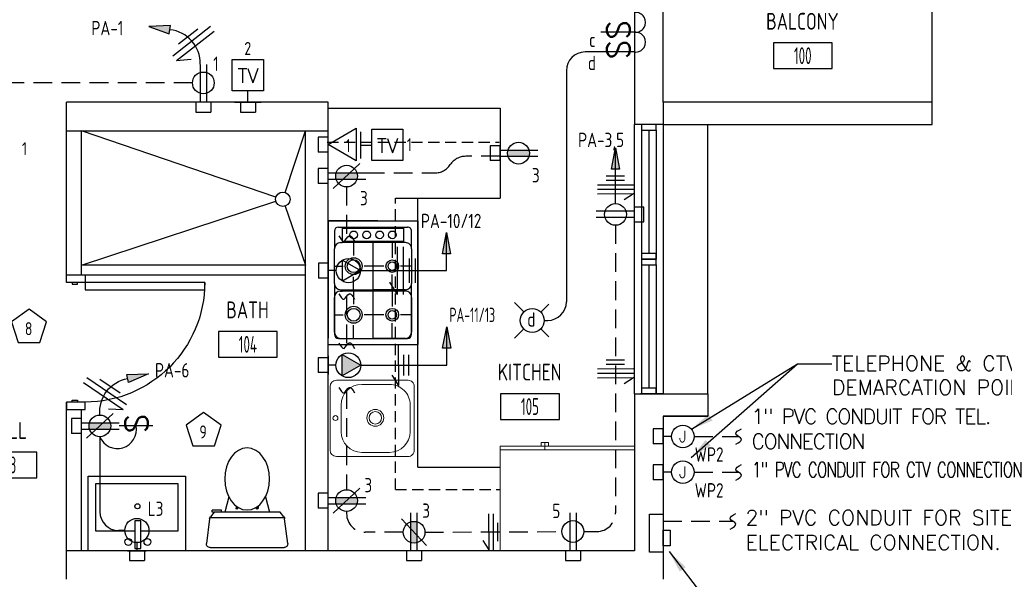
# Model space of a CAD drawing. Header units: inches. Extents: x 23373 to 33923, y 1540 to 5670.
# Tile 28 of 106: x 27287 to 27551, y 2073 to 2222. Entities that reach past the tile are written whole.
import ezdxf
from ezdxf.enums import TextEntityAlignment as Align

# ---------------------------------------------------------------- set-up
doc = ezdxf.new("R2010")
doc.units = ezdxf.units.IN
doc.header["$LTSCALE"] = 2
doc.header["$MEASUREMENT"] = 0
for name, pattern in [('DASHED', [0.75, 0.5, -0.25]), ('HIDDEN', [0.375, 0.25, -0.125]), ('HIDDEN2', [0.1875, 0.125, -0.0625])]:
    doc.linetypes.add(name, pattern=pattern)
doc.layers.get('0').update_dxf_attribs({"color": 8, "linetype": 'CONTINUOUS'})
for name, color, linetype in [('a-door', 8, 'CONTINUOUS'), ('eeCtvDist', 5, 'CONTINUOUS'), ('eeEquipment', 4, 'CONTINUOUS'), ('eeLight-LINE', 5, 'CONTINUOUS'), ('eeLightDist', 200, 'CONTINUOUS'), ('eeLightSwitches', 200, 'CONTINUOUS'), ('eeRecepDist', 120, 'CONTINUOUS'), ('eeRecepLINE', 120, 'HIDDEN'), ('eeTelDist', 5, 'CONTINUOUS'), ('EL-ANNO-TEXT', 4, 'CONTINUOUS'), ('FIXT', 8, 'CONTINUOUS'), ('G-SYMB', 1, 'CONTINUOUS'), ('LABELS', 2, 'CONTINUOUS'), ('RECEP-DIST', 120, 'HIDDEN2'), ('roof', 8, 'DASHED'), ('TEXT', 2, 'CONTINUOUS'), ('Walls', 1, 'CONTINUOUS')]:
    doc.layers.add(name, color=color, linetype=linetype)
doc.layers.add('I-FURN', color=9, linetype='CONTINUOUS', lineweight=9)
doc.styles.add('100-48', font='archstyl.shx', dxfattribs={"width": 0.9, "height": 4.8})
doc.styles.add('COMP', font='simplex.shx', dxfattribs={"height": 9})
doc.styles.add('MED', font='archstyl.shx', dxfattribs={"width": 0.8, "height": 0.125})
doc.styles.get("Standard").update_dxf_attribs({"font": 'simplex.shx'})
doc.dimstyles.new('Copy of STANDARD', dxfattribs={"dimtxt": 8, "dimasz": 3, "dimexe": 3, "dimexo": 3, "dimgap": 3, "dimtad": 1, "dimrnd": 1, "dimzin": 3, "dimdsep": 46, "dimlunit": 4, "dimtxsty": 'Standard', "dimblk": 'ARCHTICK', "dimcen": 3, "dimdle": 3, "dimadec": 0, "dimazin": 0, "dimtfac": 1, "dimtix": 1, "dimtofl": 0, "dimtmove": 1, "dimatfit": 3, "dimfxl": 3, "dimtolj": 1, "dimtzin": 0, "dimlwd": -1, "dimlwe": -1, "dimarcsym": 0})

# ---------------------------------------------------------------- blocks, each defined once
blk = doc.blocks.new('A$C6F230B04')
at = {"ltscale": 48}
for p, q in [((0.99, 26.61), (20.75, 26.61)), ((0.82, 18.91), (0, 25.49)), ((21.74, 25.49), (20.91, 18.91)), ((20.8, 18.63), (0.95, 18.63)), ((2.04, 17.13), (1.03, 18.41)), ((3.98, 16.63), (1.48, 16.63)), ((19.7, 17.13), (2.04, 17.13)), ((5.96, 13), (4.9, 17.13)), ((15.78, 13), (16.84, 17.13)), ((20.71, 18.41), (19.7, 17.13))]:
    blk.add_line(p, q, dxfattribs=at)
for p, q in [((1.48, 17.13), (1.48, 16.63)), ((1.87, 17.13), (1.5, 17.13)), ((3.98, 17.13), (3.98, 16.63)), ((7.9, 15.45), (7.9, 16.08)), ((8.15, 16.33), (8.15, 16.33)), ((8.4, 15.8), (8.4, 16.08)), ((13.34, 15.8), (13.34, 16.08)), ((13.59, 16.33), (13.59, 16.33)), ((13.84, 15.45), (13.84, 16.08))]:
    blk.add_line(p, q)
for centre in [(8.15, 16.09), (13.59, 16.09)]:
    blk.add_circle(centre, 0.125)
for centre, start, end in [((0.99, 25.61), 90, 187.1438), ((20.75, 25.61), 352.8562, 90), ((1.82, 19.03), 187.1438, 218.2232), ((19.92, 19.03), 321.7768, 352.8562)]:
    blk.add_arc(centre, 1, start, end, dxfattribs=at)
for centre, start, end in [((8.15, 16.08), 90, 180), ((8.15, 16.08), 0, 90), ((13.59, 16.08), 90, 180), ((13.59, 16.08), 0, 90)]:
    blk.add_arc(centre, 0.25, start, end)
blk.add_ellipse((10.87, 8.25), major_axis=(0, 8.29), ratio=0.724165)
blk = doc.blocks.new('Refrigerator-2 door - 36 in top')
for p, q in [((0, -26.999999), (36, -26.999999)), ((11, -27.999999), (11, -28.999999)), ((12, -26.999999), (12, -28.999999)), ((13, -28.999999), (13, -27.999999)), ((11, -28.999999), (13, -28.999999))]:
    blk.add_line(p, q)
blk.add_lwpolyline([(0, -27.999999), (0, 0), (36, 0), (36, -27.999999)], close=True)
blk = doc.blocks.new('AINC-ROOMID')
at = {"layer": 'G-SYMB'}
blk.add_lwpolyline([(-0.2473, -0.3519), (0.2533, -0.3519), (0.2533, -0.1607), (-0.2473, -0.1607)], close=True, dxfattribs=at)
at = {"layer": 'G-SYMB', "color": 4, "linetype": 'Continuous', "style": 'MED', "oblique": -180, "text_generation_flag": 6}
for tag, p in [('%%UROOM-ID', (0, 0.2093)), ('%%USPAN', (0, 0))]:
    blk.add_attdef(tag, text='', height=0.125, rotation=180, dxfattribs=at).set_placement(p, align=Align.MIDDLE)
at = {"layer": 'G-SYMB', "color": 4, "linetype": 'Continuous', "style": 'MED', "text_generation_flag": 6, "width": 0.75}
blk.add_attdef('R-NUM', text='', height=0.125, rotation=180, dxfattribs=at).set_placement((0.003, -0.2563), align=Align.MIDDLE)
blk = doc.blocks.new('50 AMPS')
at = {"layer": 'eeRecepDist', "linetype": 'Continuous'}
for p, q in [((137.6938, 590.0498), (137.7945, 590.1086)), ((137.7945, 590.1086), (137.7953, 589.9915)), ((137.8743, 589.9973), (137.8743, 590.1024)), ((137.7953, 589.9915), (137.6938, 590.0498)), ((137.8287, 590.0498), (137.8743, 590.0498))]:
    blk.add_line(p, q, dxfattribs=at)
blk.add_circle((137.7613, 590.0498), 0.0675, dxfattribs=at)
blk = doc.blocks.new('Wires2A')
at = {"layer": 'eeRecepDist'}
for p, q in [((0, 0.1333), (0, -0.1333)), ((0.0333, 0.1333), (0.0333, -0.1333)), ((0.0333, 0.1333), (0.0768, 0.0641)), ((-0.0667, 0.0681), (-0.0667, -0.0681)), ((-0.0333, 0.0681), (-0.0333, -0.0681))]:
    blk.add_line(p, q, dxfattribs=at)
blk = doc.blocks.new('Recep-1')
at = {"layer": 'eeRecepDist', "linetype": 'Continuous'}
for p, q in [((0, 0.0176), (0.2108, 0.0176)), ((0, -0.0176), (0.2108, -0.0176))]:
    blk.add_line(p, q, dxfattribs=at)
blk.add_circle((0.1032, 0), 0.0606, dxfattribs=at)
blk = doc.blocks.new('RECEP-gf')
at = {"layer": 'eeRecepDist'}
blk.add_hatch(color=256, dxfattribs=at).paths.add_polyline_path([(137.8165, 590.8342, 0.073698), (137.8191, 590.8518, 0.073698), (137.8165, 590.8693), (137.7006, 590.8693, 0.073698), (137.698, 590.8518, 0.073698), (137.7006, 590.8342)])
at = {"layer": 'eeRecepDist', "linetype": 'Continuous'}
for p, q in [((137.6553, 590.8693), (137.8662, 590.8693)), ((137.6553, 590.8342), (137.8662, 590.8342))]:
    blk.add_line(p, q, dxfattribs=at)
blk.add_circle((137.7585, 590.8518), 0.0606, dxfattribs=at)
blk = doc.blocks.new('GF RECEP ACT')
at = {"layer": 'eeRecepDist'}
blk.add_line((137.6845, 589.8277), (137.8326, 589.9662), dxfattribs=at)
blk.add_blockref('RECEP-gf', (0, -0.9548), dxfattribs=at)
blk = doc.blocks.new('SP-SW')
at = {"layer": 'eeLightSwitches', "linetype": 'ByBlock'}
blk.add_line((0, 0), (0, 0.1873), dxfattribs=at)
blk.add_text('S', height=0.1272, dxfattribs=at).set_placement((-0.0418, 0.0268))
blk = doc.blocks.new('CEIL-LGT')
at = {"layer": 'eeLightDist', "linetype": 'ByBlock'}
for p, q in [((-0.0477, 0.0477), (-0.0991, 0.0991)), ((0.047, 0.047), (0.0916, 0.0916)), ((-0.047, -0.047), (-0.0987, -0.0987)), ((0.0477, -0.0477), (0.0918, -0.0918))]:
    blk.add_line(p, q, dxfattribs=at)
blk.add_circle((0, 0), 0.0667, dxfattribs=at)
blk = doc.blocks.new('WALL-LGT')
at = {"layer": 'eeLightDist', "linetype": 'ByBlock'}
for p, q in [((-0.0525, 0), (0.0525, 0)), ((0, 0.0456), (0, 0))]:
    blk.add_line(p, q, dxfattribs=at)
blk.add_circle((0, 0.1131), 0.0675, dxfattribs=at)
blk = doc.blocks.new('HR RECEPT')
at = {"layer": 'eeRecepDist', "linetype": 'Continuous'}
blk.add_hatch(color=256, dxfattribs=at).paths.add_polyline_path([(-0.2131, -0.2833), (-0.1716, -0.1701), (-0.2169, -0.1628)])
for p, q in [((-0.1716, -0.1701), (-0.2169, -0.1628)), ((-0.2169, -0.1628), (-0.2131, -0.2833)), ((-0.2131, -0.2833), (-0.1716, -0.1701))]:
    blk.add_line(p, q, dxfattribs=at)
at = {"layer": 'eeRecepDist', "linetype": 'ByBlock'}
blk.add_arc((-0.0063, -0.1893), 0.1894, 88.0949, 173.0878, dxfattribs=at)
blk = doc.blocks.new('WiresA')
at = {"layer": 'eeRecepDist'}
for p, q in [((0, 0.1333), (0, -0.1333)), ((0.0333, 0.1333), (0.0768, 0.0641)), ((0.0333, 0.1333), (0.0333, -0.1333)), ((-0.0333, 0.0681), (-0.0333, -0.0681))]:
    blk.add_line(p, q, dxfattribs=at)
blk = doc.blocks.new('TEL-OUT')
at = {"layer": 'eeTelDist', "linetype": 'ByBlock'}
for p, q in [((0, 0), (0.1574, 0.0909)), ((0.1574, 0.0909), (0.1574, -0.0909)), ((0.1574, -0.0909), (0, 0))]:
    blk.add_line(p, q, dxfattribs=at)
at = {"layer": 'eeTelDist'}
blk.add_line((0, -0.0725), (0, 0.0725), dxfattribs=at)
blk = doc.blocks.new('TV-out')
at = {"layer": 'eeCtvDist', "linetype": 'ByBlock'}
for p, q in [((0, 0.074), (0, -0.074)), ((0.0631, 0.0881), (0.2375, 0.0881)), ((0.0631, -0.0864), (0.0631, 0.0881)), ((0.2375, 0.0881), (0.2375, -0.0864)), ((0, 0), (0.0631, 0)), ((0.2375, -0.0864), (0.0631, -0.0864))]:
    blk.add_line(p, q, dxfattribs=at)
blk.add_text('TV', height=0.08, dxfattribs=at).set_placement((0.1512, -0.0423), align=Align.CENTER)
blk = doc.blocks.new('30 AMPS')
at = {"layer": 'eeRecepDist'}
for p, q in [((137.6921, 589.4798), (137.7956, 589.5395)), ((137.7956, 589.5395), (137.7956, 589.42)), ((137.7956, 589.42), (137.6921, 589.4798))]:
    blk.add_line(p, q, dxfattribs=at)
at = {"layer": 'eeRecepDist', "linetype": 'Continuous'}
for p, q in [((137.8743, 589.4276), (137.8743, 589.5326)), ((137.8287, 589.4801), (137.8743, 589.4801))]:
    blk.add_line(p, q, dxfattribs=at)
blk.add_circle((137.7613, 589.4801), 0.0692, dxfattribs=at)
at = {"layer": 'eeRecepDist'}
blk.add_solid([(137.6921, 589.4798), (137.7956, 589.5395), (137.7956, 589.42)], dxfattribs=at)
blk = doc.blocks.new('_ArchTick')
at = {"color": 0, "linetype": 'ByBlock', "const_width": 0.15}
blk.add_lwpolyline([(-0.5, -0.5), (0.5, 0.5)], dxfattribs=at)
blk = doc.blocks.new('CAJA 4X4 LUCES')
at = {"layer": 'eeLight-LINE', "color": 8, "ltscale": 2}
for p, q in [((24065.99, 2814.84), (24061.99, 2814.84)), ((24061.99, 2812.21), (24061.99, 2814.84)), ((24065.99, 2812.21), (24065.99, 2814.84)), ((24061.99, 2812.21), (24065.99, 2812.21))]:
    blk.add_line(p, q, dxfattribs=at)

msp = doc.modelspace()

# ---------------------------------------------------------------- hatches: boundary and pattern name
at = {"layer": 'eeRecepDist', "linetype": 'Continuous'}
for points in [[(27446.81737565, 2187.98901344), (27447.91878652, 2182.30987495), (27445.71596478, 2182.30987495)], [(27401.59976531, 2165.35072944), (27402.70117618, 2159.67159095), (27400.49835444, 2159.67159095)], [(27401.65961087, 2140.06437751), (27402.76102174, 2134.38523903), (27400.5582, 2134.38523903)]]:
    msp.add_hatch(color=256, dxfattribs=at).paths.add_polyline_path(points)

# ---------------------------------------------------------------- linework, layer by layer
for p, q in [((27531.55031554, 2200.19360933), (27531.55031554, 2320.19360933)), ((27369.92531554, 2198.56860933), (27415.92531554, 2198.56860933)), ((27415.92531554, 2198.56860933), (27415.92531554, 2174.56860933)), ((27355.96684197, 2174.7572223), (27303.92531554, 2192.56860933)), ((27358.43386356, 2176.07027552), (27363.92531554, 2192.56860933)), ((27303.92531554, 2156.56860933), (27355.96213309, 2173.7409729)), ((27393.92531554, 2102.56860933), (27393.92531554, 2174.56860933)), ((27358.45411148, 2172.4175441), (27363.92531554, 2156.56860933)), ((27383.23958238, 2168.43567843), (27369.94896626, 2168.43567843)), ((27369.94896626, 2168.43567843), (27369.94896626, 2137.12084128)), ((27369.94896626, 2168.43567843), (27393.94896626, 2168.43567843)), ((27369.94896626, 2135.36473444), (27369.94896626, 2168.43567843)), ((27369.94896626, 2168.43567843), (27393.92531554, 2168.43567843)), ((27393.92531554, 2168.43567843), (27393.92531554, 2135.36473444)), ((27371.60244051, 2165.67972591), (27371.60244051, 2160.99455798)), ((27372.70491878, 2166.78220418), (27391.16936302, 2166.78220418)), ((27373.66928332, 2166.50646303), (27390.20499848, 2166.50646303)), ((27373.66928332, 2166.50646303), (27373.66928332, 2162.92377338)), ((27390.20499848, 2162.92377338), (27390.20499848, 2166.50646303)), ((27392.27184129, 2160.99455798), (27392.27184129, 2165.67972591)), ((27373.25591476, 2162.64803223), (27373.66928332, 2162.64803223)), ((27390.20499848, 2162.92377338), (27373.66928332, 2162.92377338)), ((27390.20499848, 2162.64803223), (27373.66928332, 2162.64803223)), ((27376.77003386, 2162.64803223), (27376.77003386, 2159.14655735)), ((27381.9371409, 2162.64803223), (27381.9371409, 2150.01694789)), ((27387.10473425, 2162.64803223), (27387.10473425, 2158.56784136)), ((27390.61836704, 2162.64803223), (27390.20499848, 2162.64803223)), ((27371.60244051, 2151.67042215), (27371.60244051, 2160.99455798)), ((27392.27184129, 2160.99455798), (27392.27184129, 2151.67042215)), ((27363.92531554, 2156.56860933), (27303.92531554, 2156.56860933)), ((27371.60244051, 2156.33273322), (27373.95620974, 2156.33273322)), ((27384.8691398, 2156.33273322), (27379.58385799, 2156.33273322)), ((27392.27184129, 2156.33273322), (27389.33984239, 2156.33273322)), ((27304.92531554, 2153.98209037), (27363.92531554, 2153.98209037)), ((27376.77003386, 2150.01694789), (27376.77003386, 2153.5189091)), ((27387.10473425, 2150.01694789), (27387.10473425, 2154.09713877)), ((27371.60244051, 2151.67042215), (27371.60244051, 2138.12068697)), ((27373.25591476, 2150.01694789), (27381.9371409, 2150.01694789)), ((27373.25591476, 2149.64977935), (27373.66928332, 2149.64977935)), ((27390.20499848, 2149.64977935), (27373.66928332, 2149.64977935)), ((27376.77003386, 2149.64977935), (27376.77003386, 2146.14781814)), ((27390.61836704, 2150.01694789), (27381.9371409, 2150.01694789)), ((27381.9371409, 2149.64977935), (27381.9371409, 2137.01820869)), ((27387.10473425, 2149.64977935), (27387.10473425, 2145.56910216)), ((27390.61836704, 2149.64977935), (27390.20499848, 2149.64977935)), ((27392.27184129, 2138.12068697), (27392.27184129, 2151.67042215)), ((27371.60244051, 2138.67168295), (27371.60244051, 2147.99581878)), ((27392.27184129, 2147.99581878), (27392.27184129, 2138.67168295)), ((27371.60244051, 2143.33399402), (27373.95620974, 2143.33399402)), ((27384.8691398, 2143.33399402), (27379.58385799, 2143.33399402)), ((27392.27184129, 2143.33399402), (27389.33984239, 2143.33399402)), ((27376.77003386, 2137.01820869), (27376.77003386, 2140.5201699)), ((27387.10473425, 2137.01820869), (27387.10473425, 2141.09839957)), ((27372.70491878, 2137.01820869), (27391.16936302, 2137.01820869)), ((27373.25591476, 2137.01820869), (27381.9371409, 2137.01820869)), ((27390.61836704, 2137.01820869), (27381.9371409, 2137.01820869)), ((27369.94896626, 2135.36473444), (27393.92531554, 2135.36473444)), ((27393.92531554, 2102.56860933), (27415.92531554, 2102.56860933))]:
    msp.add_line(p, q)
at = {"ltscale": 3}
msp.add_line((27387.92531554, 2174.56860933), (27415.92531554, 2174.56860933), dxfattribs=at)
for centre, radius in [((27357.82481737, 2174.24047761), 1.92849622), ((27376.77003386, 2164.71536136), 1.02424463), ((27380.24232979, 2164.71536136), 1.02424463), ((27383.71462572, 2164.71536136), 1.02424463), ((27387.10473425, 2164.71536136), 1.02424463), ((27376.77003386, 2156.33273322), 2.26271629), ((27376.77003386, 2156.33273322), 1.71153551), ((27387.10473425, 2156.33273322), 1.68421428), ((27387.10473425, 2156.33273322), 1.1330335), ((27376.77003386, 2143.33399402), 2.26271629), ((27376.77003386, 2143.33399402), 1.71153551), ((27387.10473425, 2143.33399402), 1.68421428), ((27387.10473425, 2143.33399402), 1.1330335)]:
    msp.add_circle(centre, radius)
for centre, radius, start, end in [((27372.70491878, 2165.67972591), 1.10236156, 90, 180), ((27391.16936302, 2165.67972591), 1.10236156, 0, 90.0000025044), ((27373.25591476, 2160.99455798), 1.65354234, 90.0000025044, 180), ((27390.61836704, 2160.99455798), 1.65354234, 0, 90.0000025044), ((27373.25591476, 2151.67042215), 1.65354234, 180, 270), ((27373.25591476, 2147.99581878), 1.65354234, 90.0000025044, 180), ((27390.61836704, 2147.99581878), 1.65354234, 0, 90.0000025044), ((27390.61836704, 2151.67042215), 1.65354234, 270, 0), ((27373.25591476, 2138.67168295), 1.65354234, 180, 270), ((27372.70491878, 2138.12068697), 1.10236156, 180, 270), ((27390.61836704, 2138.67168295), 1.65354234, 270, 0), ((27391.16936302, 2138.12068697), 1.10236156, 270, 0)]:
    msp.add_arc(centre, radius, start, end)
at = {"layer": 'a-door'}
for p, q in [((27451.7718575, 2194.1936093), (27451.77185882, 2158.1936093)), ((27453.73781488, 2192.69360933), (27453.73781488, 2158.19361133)), ((27455.73781488, 2192.69360933), (27455.73781488, 2159.69361133)), ((27457.73781488, 2192.69360933), (27457.73781488, 2158.19361133)), ((27459.55031554, 2194.19360933), (27459.55031554, 2158.19360933)), ((27471.55031554, 2122.19360933), (27471.55031554, 2194.19360933)), ((27451.77185882, 2158.19360933), (27451.77186015, 2122.19360933)), ((27459.55031554, 2158.19360933), (27459.55031554, 2122.19360933)), ((27453.73781488, 2156.69360933), (27453.73781488, 2122.19361133)), ((27455.73781488, 2156.69360933), (27455.73781488, 2123.69361133)), ((27457.73781488, 2156.69360933), (27457.73781488, 2122.19361133))]:
    msp.add_line(p, q, dxfattribs=at)
for points in [[(27453.73781488, 2194.19360933), (27453.73781488, 2192.69360933), (27457.73781488, 2192.69360933), (27457.73781488, 2194.19360933)], [(27453.73781488, 2159.69361133), (27453.73781488, 2158.19361133), (27457.73781488, 2158.19361133), (27457.73781488, 2159.69361133)], [(27453.73781488, 2158.19360933), (27453.73781488, 2156.69360933), (27457.73781488, 2156.69360933), (27457.73781488, 2158.19360933)], [(27453.73781488, 2123.69361133), (27453.73781488, 2122.19361133), (27457.73781488, 2122.19361133), (27457.73781488, 2123.69361133)]]:
    msp.add_lwpolyline(points, close=True, dxfattribs=at)
at = {"layer": 'a-door', "linetype": 'Continuous', "lineweight": -3}
for points in [[(27299.92531554, 2151.98209037), (27299.92531554, 2153.98209037), (27304.92531554, 2153.98209037), (27304.92531554, 2151.98209037)], [(27301.42531554, 2151.98209037), (27301.42531554, 2151.48209037), (27302.92531554, 2151.48209037), (27302.92531554, 2151.98209037)], [(27304.92531554, 2151.98209037), (27304.92531554, 2149.98209037), (27336.92531554, 2149.98209037), (27336.92531554, 2151.98209037)], [(27301.42531554, 2119.98209037), (27301.42531554, 2120.48209037), (27302.92531554, 2120.48209037), (27302.92531554, 2119.98209037)], [(27299.92531554, 2119.98209037), (27299.92531554, 2117.98209037), (27304.92531554, 2117.98209037), (27304.92531554, 2119.98209037)]]:
    msp.add_lwpolyline(points, close=True, dxfattribs=at)
at = {"layer": 'a-door', "linetype": 'Continuous', "lineweight": -3, "extrusion": (0, 0, -1)}
msp.add_arc((-27304.92531554, 2151.98209037), 32, 180, 270, dxfattribs=at)
at = {"layer": 'eeCtvDist', "linetype": 'ByBlock'}
for p, q in [((27344.29834482, 2211.59576491), (27352.67267249, 2211.59576491)), ((27344.29834482, 2203.22143724), (27344.29834482, 2211.59576491)), ((27352.67267249, 2211.59576491), (27352.67267249, 2203.22143724)), ((27352.67267249, 2203.22143724), (27344.29834482, 2203.22143724)), ((27348.48550866, 2200.19360933), (27348.48550866, 2203.22143724)), ((27344.93465172, 2200.19360933), (27352.03636559, 2200.19360933))]:
    msp.add_line(p, q, dxfattribs=at)
at = {"layer": 'eeEquipment'}
for p, q in [((27455.95500276, 2079.8637591), (27455.95614537, 2089.99247764)), ((27455.95614537, 2089.99247764), (27459.55088685, 2089.99197234)), ((27459.55088685, 2089.99197234), (27459.54974424, 2079.86325381)), ((27459.54974424, 2079.86325381), (27455.95500276, 2079.8637591))]:
    msp.add_line(p, q, dxfattribs=at)
msp.add_lwpolyline([(27459.55011325, 2081.51980772), (27459.55051784, 2085.67930442), (27461.4677229, 2085.67903493), (27461.46731831, 2081.51953823)], close=True, dxfattribs=at)
at = {"layer": 'eeLight-LINE', "ltscale": 10}
for p, q in [((27442.93342647, 2213.63207084), (27438.68504018, 2213.63207084)), ((27433.68504018, 2208.63207084), (27433.68504018, 2146.81860996)), ((27427.75031575, 2141.81860996), (27428.68504018, 2141.81860996)), ((27308.87991446, 2110.69933817), (27308.87991446, 2090.62018893)), ((27315.53634978, 2085.62018893), (27313.87991446, 2085.62018893))]:
    msp.add_line(p, q, dxfattribs=at)
at = {"layer": 'eeLight-LINE', "color": 8}
for p, q in [((27337.39317014, 2200.19344887), (27335.70649818, 2200.19360933)), ((27349.32884457, 2200.19368956), (27347.64217261, 2200.19385003)), ((27369.92523531, 2188.03344554), (27369.92539578, 2189.7201175)), ((27415.92539578, 2185.72527342), (27415.92555624, 2187.41194538)), ((27369.92539578, 2179.59234252), (27369.92555624, 2181.27901448)), ((27451.77177815, 2171.03694475), (27451.77161769, 2169.35027278)), ((27369.94888603, 2154.30687001), (27369.94904649, 2155.99354198)), ((27369.92523531, 2129.00459007), (27369.92539578, 2130.69126204)), ((27303.92499462, 2112.76375439), (27303.92515508, 2114.45042635)), ((27459.55023531, 2109.95136355), (27459.55039578, 2111.63803552)), ((27369.92515508, 2092.77966892), (27369.92531554, 2094.46634088)), ((27319.61761675, 2080.19368956), (27317.93094479, 2080.19385003)), ((27393.76865153, 2080.19360933), (27392.08197957, 2080.1937698)), ((27436.25686836, 2080.19360933), (27434.57019639, 2080.1937698))]:
    msp.add_line(p, q, dxfattribs=at)
at = {"layer": 'eeLight-LINE', "ltscale": 10}
for centre, radius, start, end in [((27452.20318941, 2221.55322471), 2.65498273, 263.9888954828, 96.0111045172), ((27452.20318941, 2216.27245546), 2.65498273, 263.9888954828, 96.0111045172), ((27438.68504018, 2208.63207084), 5, 90, 180), ((27428.68504018, 2146.81860996), 5, 270, 0), ((27313.56873094, 2112.62446683), 5.06864088, 202.3220139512, 11.1783294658), ((27313.87991446, 2090.62018893), 5, 180, 270)]:
    msp.add_arc(centre, radius, start, end, dxfattribs=at)
at = {"layer": 'eeRecepDist', "linetype": 'Continuous'}
for p, q in [((27445.71596478, 2182.30987495), (27446.81737565, 2187.98901344)), ((27446.81737565, 2187.98901344), (27447.91878652, 2182.30987495)), ((27447.91878652, 2182.30987495), (27445.71596478, 2182.30987495)), ((27400.49835444, 2159.67159095), (27401.59976531, 2165.35072944)), ((27401.59976531, 2165.35072944), (27402.70117618, 2159.67159095)), ((27402.70117618, 2159.67159095), (27400.49835444, 2159.67159095)), ((27400.5582, 2134.38523903), (27401.65961087, 2140.06437751)), ((27401.65961087, 2140.06437751), (27402.76102174, 2134.38523903)), ((27402.76102174, 2134.38523903), (27400.5582, 2134.38523903))]:
    msp.add_line(p, q, dxfattribs=at)
at = {"layer": 'eeRecepDist'}
for p, q in [((27449.26272841, 2180.44457047), (27444.35950268, 2180.43622136)), ((27449.26477174, 2179.24457221), (27444.36154601, 2179.2362231)), ((27451.61519525, 2178.04857272), (27442.01520917, 2178.03222606)), ((27451.61723858, 2176.84857446), (27442.0172525, 2176.8322278)), ((27451.61928191, 2175.6485762), (27442.01929583, 2175.63222954)), ((27451.61928191, 2175.6485762), (27449.130167, 2174.07807914)), ((27388.84037137, 2124.37296399), (27388.79332862, 2135.17286153)), ((27390.1784803, 2127.10581176), (27390.15445305, 2132.62189638)), ((27391.52846749, 2127.1116921), (27391.50444025, 2132.62777672)), ((27449.26668721, 2131.22894311), (27444.36346148, 2131.220594)), ((27451.61709206, 2128.83294185), (27442.01710598, 2128.81659519)), ((27449.26873054, 2130.02894485), (27444.36550481, 2130.02059574)), ((27388.84037137, 2124.37296399), (27387.0661392, 2127.16852099)), ((27451.6191354, 2127.63294359), (27442.01914931, 2127.61659693)), ((27451.62117873, 2126.43294533), (27442.02119264, 2126.41659867)), ((27451.62117873, 2126.43294533), (27449.13206381, 2124.86244826)), ((27459.55031554, 2109.03605019), (27459.55031554, 2112.55302782)), ((27461.79840435, 2110.79453901), (27459.55031554, 2110.79453901)), ((27459.55031554, 2099.45588029), (27459.55031554, 2102.97285793)), ((27461.79840435, 2101.21436911), (27459.55031554, 2101.21436911)), ((27412.97784658, 2080.45126479), (27412.96149993, 2090.05125087)), ((27414.17784484, 2080.45330812), (27414.16149819, 2090.0532942)), ((27415.37587988, 2082.7938939), (27415.36753077, 2087.69711964)), ((27412.97784658, 2080.45126479), (27411.40734952, 2082.9403797))]:
    msp.add_line(p, q, dxfattribs=at)
for centre in [(27464.81465361, 2110.79236249), (27464.81465361, 2101.21219259)]:
    msp.add_circle(centre, 3.01625004, dxfattribs=at)
at = {"layer": 'eeRecepLINE', "ltscale": 10}
for p, q in [((27333.64257339, 2205.35923862), (27275.2370117, 2205.35923862)), ((27415.92555624, 2185.72527341), (27406.7607798, 2185.72527341)), ((27380.04558807, 2181.27901448), (27398.44477354, 2181.27901448)), ((27374.8799947, 2177.5279263), (27374.87991446, 2163.73884043)), ((27446.81709902, 2167.28632792), (27446.81709902, 2090.35912245)), ((27374.87991446, 2148.23057398), (27374.87991446, 2135.09277848)), ((27374.87991446, 2123.14127982), (27374.87991446, 2096.5307571)), ((27467.83090365, 2110.79236249), (27479.7446602, 2110.77884938)), ((27467.83090365, 2101.21219259), (27479.7446602, 2101.19867948)), ((27374.87991446, 2090.71525269), (27374.87991446, 2090.14820825)), ((27459.55067351, 2088.10084094), (27478.27079143, 2088.07960776)), ((27390.01756334, 2085.14820825), (27379.87991446, 2085.14820825)), ((27395.83303217, 2085.16259233), (27432.50631086, 2085.34401)), ((27438.32177599, 2085.35912245), (27441.81709902, 2085.35912245))]:
    msp.add_line(p, q, dxfattribs=at)
at = {"layer": 'eeRecepLINE', "linetype": 'Continuous'}
for p, q in [((27446.81714422, 2173.10183233), (27446.81737565, 2187.98901344)), ((27401.59976531, 2155.15020599), (27401.59976531, 2165.35072944)), ((27378.61347692, 2155.15020599), (27401.59976531, 2155.15020599)), ((27401.65961087, 2129.86385407), (27401.65961087, 2140.06437751)), ((27378.67332248, 2129.86385407), (27401.65961087, 2129.86385407))]:
    msp.add_line(p, q, dxfattribs=at)
at = {"layer": 'eeRecepLINE', "ltscale": 10}
for centre, start, end in [((27406.7607798, 2180.72527341), 90, 146.2635137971), ((27398.44477354, 2186.27901448), 270, 326.2635137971), ((27379.87991446, 2090.14820825), 180, 270), ((27441.81709902, 2090.35912245), 270, 0)]:
    msp.add_arc(centre, 5, start, end, dxfattribs=at)
at = {"layer": 'eeRecepLINE', "linetype": 'Continuous'}
for points in [[(27372.79993678, 2164.47686987), (27374.18658701, 2163.00080434), (27375.57323723, 2164.47686987), (27376.95988746, 2163.00080434)], [(27372.79993678, 2148.96860343), (27374.18658701, 2147.49253789), (27375.57323723, 2148.96860343), (27376.95988746, 2147.49253789)], [(27372.79993678, 2135.83080792), (27374.18658701, 2134.35474239), (27375.57323723, 2135.83080792), (27376.95988746, 2134.35474239)], [(27372.79993678, 2123.91369499), (27374.18658701, 2122.43762945), (27375.57323723, 2123.91369499), (27376.95988746, 2122.43762945)], [(27479.0175876, 2108.69115163), (27480.49365313, 2110.07780185), (27479.0175876, 2111.46445208), (27480.49365313, 2112.8511023)], [(27479.0175876, 2099.11098173), (27480.49365313, 2100.49763196), (27479.0175876, 2101.88428218), (27480.49365313, 2103.2709324)], [(27477.5081537, 2085.99963008), (27478.98421923, 2087.3862803), (27477.5081537, 2088.77293053), (27478.98421923, 2090.15958075)]]:
    msp.add_spline(points, degree=3, dxfattribs=at)
at = {"layer": 'FIXT'}
for p, q in [((27305.77428084, 2100.19360933), (27331.77428084, 2100.19360933)), ((27305.77428084, 2080.19360933), (27305.77428084, 2100.19360933)), ((27331.77428084, 2100.19360933), (27331.77428084, 2080.19360933)), ((27307.77428084, 2098.19360933), (27329.77428084, 2098.19360933)), ((27307.77428084, 2085.43963563), (27307.77428084, 2098.19360933)), ((27329.77428084, 2098.19360933), (27329.77428084, 2085.43963563)), ((27318.22801291, 2088.22356318), (27318.22801291, 2080.78302051)), ((27319.83008812, 2088.22356318), (27318.22801291, 2088.22356318)), ((27319.83008812, 2080.78302051), (27319.83008812, 2088.22356318)), ((27318.22801291, 2085.43963563), (27307.77428084, 2085.43963563)), ((27329.77428084, 2085.43963563), (27319.83008812, 2085.43963563)), ((27318.22801291, 2080.78302051), (27319.83008812, 2080.78302051))]:
    msp.add_line(p, q, dxfattribs=at)
for centre, radius in [((27318.91460588, 2092.11552474), 0.68659297), ((27316.51153049, 2082.55734496), 0.91544482), ((27321.60375543, 2082.55734496), 0.91544482)]:
    msp.add_circle(centre, radius, dxfattribs=at)
at = {"layer": 'I-FURN'}
for p, q in [((27372.13846085, 2125.82164854), (27391.33368071, 2125.82158045)), ((27370.48493797, 2124.1681062), (27370.48493797, 2107.07288808)), ((27378.93211805, 2124.71910218), (27386.37305856, 2124.71910218)), ((27392.98725222, 2124.1681062), (27392.98722304, 2107.08090593)), ((27373.42028108, 2112.04181782), (27373.42028108, 2119.20719713)), ((27391.88487121, 2119.20719713), (27391.88487121, 2112.04181782)), ((27372.13846085, 2105.42736642), (27391.33368071, 2105.4274345)), ((27386.37306343, 2106.52991277), (27378.93212291, 2106.52991277))]:
    msp.add_line(p, q, dxfattribs=at)
for centre, radius in [((27382.56002424, 2115.76783173), 2.26001238), ((27371.88944812, 2115.70243862), 0.65410217), ((27382.56002424, 2115.76783173), 1.68200641)]:
    msp.add_circle(centre, radius, dxfattribs=at)
for centre, radius, start, end in [((27372.13846085, 2124.1681062), 1.65354234, 90.0000025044, 180), ((27391.33368071, 2124.1681062), 1.65354234, 0, 90.0000100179), ((27378.93211805, 2119.20719713), 5.51180779, 90.0000025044, 180), ((27386.37306343, 2119.20719713), 5.51180779, 0, 90.0000100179), ((27378.93212291, 2112.04181782), 5.51180779, 180, 270), ((27386.37306343, 2112.04181782), 5.51180779, 270, 0), ((27372.13846085, 2107.08090875), 1.65354234, 180, 269.9999974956), ((27391.33368071, 2107.08090875), 1.65354234, 269.9999899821, 0)]:
    msp.add_arc(centre, radius, start, end, dxfattribs=at)
at = {"layer": 'RECEP-DIST', "linetype": 'Continuous'}
for points in [[(27289.93098326, 2144.84806566), (27285.2244106, 2141.42854046), (27287.02216139, 2135.89563246), (27292.83980514, 2135.89563246), (27294.63755593, 2141.42854046)], [(27336.62653484, 2117.22183359), (27331.91996218, 2113.80230839), (27333.71771296, 2108.26940039), (27339.53535672, 2108.26940039), (27341.3331075, 2113.80230839)]]:
    msp.add_lwpolyline(points, close=True, dxfattribs=at)
at = {"layer": 'roof', "ltscale": 3}
for p, q in [((27369.70782973, 2189.52731645), (27415.70782973, 2189.52731645)), ((27387.92531554, 2096.56860933), (27387.92531554, 2174.56860933)), ((27387.92531554, 2096.56860933), (27415.92531554, 2096.56860933))]:
    msp.add_line(p, q, dxfattribs=at)
at = {"layer": 'Walls'}
for p, q in [((27451.92531554, 2232.19360933), (27451.92531554, 2194.19360933)), ((27459.55031554, 2200.19360933), (27459.55031554, 2232.19360933)), ((27369.92531554, 2200.19360933), (27299.92531554, 2200.19360933)), ((27299.92531554, 2192.56860933), (27299.92531554, 2200.19360933)), ((27369.92531554, 2192.56860933), (27369.92531554, 2200.19360933)), ((27531.55031554, 2200.19360933), (27459.55031554, 2200.19360933)), ((27459.55031554, 2200.19360933), (27459.55031554, 2194.19360933)), ((27531.55031554, 2194.19360933), (27531.55031554, 2200.19360933)), ((27299.92531554, 2151.98209037), (27299.92531554, 2198.56860933)), ((27369.92531554, 2080.19360933), (27369.92531554, 2198.56860933)), ((27299.92531554, 2192.56860933), (27369.92531554, 2192.56860933)), ((27303.92531554, 2153.98209037), (27303.92531554, 2192.56860933)), ((27363.92531554, 2080.19360933), (27363.92531554, 2192.56860933)), ((27459.55031554, 2194.19360933), (27451.92531554, 2194.19360933)), ((27459.55031554, 2194.19360933), (27531.55031554, 2194.19360933)), ((27451.92531554, 2122.19360933), (27451.92531554, 2080.19360933)), ((27451.92531554, 2122.19360933), (27459.55031554, 2122.19360933)), ((27459.55031554, 2122.19360933), (27453.55031687, 2122.19360933)), ((27459.55031554, 2122.19360933), (27471.55031554, 2122.19360933)), ((27471.55031554, 2122.19360933), (27471.55031554, 2116.19360933)), ((27299.92531554, 2080.19360933), (27299.92531554, 2119.98209037)), ((27303.92531554, 2080.19360933), (27303.92531554, 2117.98209037)), ((27459.55031554, 2116.19360933), (27471.55031554, 2116.19360933)), ((27471.55031554, 2116.19360933), (27459.55031554, 2116.19360933)), ((27459.55031554, 2116.19360933), (27459.55031554, 2072.56860933)), ((27363.92531554, 2080.19360933), (27299.92531554, 2080.19360933)), ((27299.92531554, 2072.56860933), (27299.92531554, 2080.19360933)), ((27451.92531554, 2080.19360933), (27363.92531554, 2080.19360933))]:
    msp.add_line(p, q, dxfattribs=at)

# ---------------------------------------------------------------- block references
ref = msp.add_blockref('AINC-ROOMID', (27496.82901144, 2221.85113651), dxfattribs=dict(xscale=31.40809428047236, yscale=35.94597718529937, zscale=31.40809428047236))
ref.add_attrib('%%USPAN', 'BALCONY', dxfattribs={"layer": 'G-SYMB', "color": 4, "linetype": 'Continuous', "height": 4.493247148, "rotation": 180, "style": 'MED', "text_generation_flag": 6, "width": 0.873758}).set_placement((27496.82901144, 2221.85113651), align=Align.MIDDLE)
ref.add_attrib('R-NUM', '100', dxfattribs={"layer": 'G-SYMB', "color": 4, "linetype": 'Continuous', "height": 4.493247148, "rotation": 180, "style": 'MED', "text_generation_flag": 6, "width": 0.655319}).set_placement((27496.9224812, 2212.63819176), align=Align.MIDDLE)
ref = msp.add_blockref('AINC-ROOMID', (27348.37625582, 2144.64450121), dxfattribs=dict(xscale=31.40809428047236, yscale=35.94597718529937, zscale=31.40809428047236))
ref.add_attrib('%%USPAN', 'BATH', dxfattribs={"layer": 'G-SYMB', "color": 4, "linetype": 'Continuous', "height": 4.493247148, "rotation": 180, "style": 'MED', "text_generation_flag": 6, "width": 0.873758}).set_placement((27348.37625582, 2144.64450121), align=Align.MIDDLE)
ref.add_attrib('R-NUM', '104', dxfattribs={"layer": 'G-SYMB', "color": 4, "linetype": 'Continuous', "height": 4.493247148, "rotation": 180, "style": 'MED', "text_generation_flag": 6, "width": 0.655319}).set_placement((27348.46972558, 2135.43155647), align=Align.MIDDLE)
ref = msp.add_blockref('AINC-ROOMID', (27423.85059259, 2128.00130478), dxfattribs=dict(xscale=31.40809428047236, yscale=35.94597718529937, zscale=31.40809428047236))
ref.add_attrib('%%USPAN', 'KITCHEN', dxfattribs={"layer": 'G-SYMB', "color": 4, "linetype": 'Continuous', "height": 4.493247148, "rotation": 180, "style": 'MED', "text_generation_flag": 6, "width": 0.873758}).set_placement((27423.85059259, 2128.00130478), align=Align.MIDDLE)
ref.add_attrib('R-NUM', '105', dxfattribs={"layer": 'G-SYMB', "color": 4, "linetype": 'Continuous', "height": 4.493247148, "rotation": 180, "style": 'MED', "text_generation_flag": 6, "width": 0.655319}).set_placement((27423.94406235, 2118.78836003), align=Align.MIDDLE)
ref = msp.add_blockref('AINC-ROOMID', (27284.02983291, 2112.37570134), dxfattribs=dict(xscale=31.40809428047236, yscale=35.94597718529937, zscale=31.40809428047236))
ref.add_attrib('%%USPAN', 'HALL', dxfattribs={"layer": 'G-SYMB', "color": 4, "linetype": 'Continuous', "height": 4.493247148, "rotation": 180, "style": 'MED', "text_generation_flag": 6, "width": 0.873758}).set_placement((27284.02983291, 2112.37570134), align=Align.MIDDLE)
ref.add_attrib('R-NUM', '103', dxfattribs={"layer": 'G-SYMB', "color": 4, "linetype": 'Continuous', "height": 4.493247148, "rotation": 180, "style": 'MED', "text_generation_flag": 6, "width": 0.655319}).set_placement((27284.12330267, 2103.16275659), align=Align.MIDDLE)
at = {"layer": 'eeCtvDist', "xscale": 48, "yscale": 48, "zscale": 48}
msp.add_blockref('TV-out', (27378.56560517, 2188.72208345), dxfattribs=at)
at = {"layer": 'eeEquipment', "xscale": 48, "yscale": 48, "zscale": 48, "rotation": 180}
for name, p in [('50 AMPS', (33987.91707317, 30477.54177939)), ('30 AMPS', (33987.89342245, 30424.89209801))]:
    msp.add_blockref(name, p, dxfattribs=at)
at = {"layer": 'eeLight-LINE'}
for p, rotation in [((51400.53944822, 5012.40451832), 180), ((51412.47512265, 5012.40475901), 180), ((30182.13630476, -21875.11283254), 89.99999999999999), ((30228.13646522, -21877.42100466), 89.99999999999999), ((30182.13646522, -21883.55393556), 89.99999999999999), ((24639.5607087, 26234.18322282), 270), ((30182.15995548, -21908.83940806), 89.99999999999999), ((30182.13630476, -21934.141688), 89.99999999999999), ((30116.13606407, -21950.38252369), 89.99999999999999), ((30271.76130476, -21953.19491452), 89.99999999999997), ((30271.76130476, -21962.77524488), 89.99999999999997), ((30182.13622453, -21970.36660916), 89.99999999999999), ((51382.76389483, 4892.40475901), 180), ((51456.91492961, 4892.40467878), 180), ((51499.40314643, 4892.40467878), 180)]:
    msp.add_blockref('CAJA 4X4 LUCES', p, dxfattribs=dict(at, rotation=rotation))
at = {"layer": 'eeLightDist', "xscale": 48, "yscale": 48, "zscale": 48}
for name, p in [('CEIL-LGT', (27424.55031588, 2141.81860996)), ('WALL-LGT', (27318.77428084, 2080.19360933))]:
    msp.add_blockref(name, p, dxfattribs=at)
at = {"layer": 'eeLightSwitches', "xscale": 48, "yscale": 48, "zscale": 48, "rotation": 90}
for p in [(27451.92515641, 2218.91284009), (27451.92515641, 2213.63207084), (27323.03707732, 2113.60709037)]:
    msp.add_blockref('SP-SW', p, dxfattribs=at)
at = {"layer": 'eeRecepDist', "zscale": 48}
for name, p, xscale, yscale, rotation in [('HR RECEPT', (27335.70588955, 2210.36419023), 48, 48, 270.6482925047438), ('Recep-1', (27336.55079693, 2210.31356089), 48, 48, 269.9945491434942), ('Recep-1', (27451.77169792, 2170.19360877), 48, 48, 179.9945491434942), ('HR RECEPT', (27308.87991446, 2116.51484257), -47.99999999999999, 47.99999999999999, 93.39517795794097), ('Recep-1', (27435.41449515, 2090.31372135), 48, 48, 269.9945491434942)]:
    msp.add_blockref(name, p, dxfattribs=dict(at, xscale=xscale, yscale=yscale, rotation=rotation))
at = {"layer": 'eeRecepDist', "xscale": 48, "yscale": 48, "zscale": 48}
msp.add_blockref('RECEP-gf', (20808.46976726, -26174.31679226), dxfattribs=at)
at = {"layer": 'eeRecepLINE'}
for name, p, xscale, yscale, zscale, rotation in [('WiresA', (27333.45354944, 2216.55533995), -48.00000000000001, 47.99999999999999, 48, 128.08351054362), ('Wires2A', (27446.81724554, 2176.84040113), 36, 36, 36, 270.0975619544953), ('Wires2A', (27390.10662111, 2155.15020599), 48, 48, 48, 180.0975619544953), ('WiresA', (27310.69008968, 2122.84940147), 47.99999999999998, 47.99999999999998, 47.99999999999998, 235.7502708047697)]:
    msp.add_blockref(name, p, dxfattribs=dict(at, xscale=xscale, yscale=yscale, zscale=zscale, rotation=rotation))
at = {"layer": 'eeTelDist', "xscale": 48, "yscale": 48, "zscale": 48}
for name, p in [('TEL-OUT', (27369.92531554, 2188.87678152)), ('GF RECEP ACT', (20762.46976726, -26134.61720569)), ('GF RECEP ACT', (20696.46952657, -26201.44579381)), ('GF RECEP ACT', (20762.46952657, -26221.42987928))]:
    msp.add_blockref(name, p, dxfattribs=at)
at = {"layer": 'eeTelDist', "xscale": 48, "yscale": 48, "zscale": 48, "rotation": 90}
msp.add_blockref('GF RECEP ACT', (55707.97819972, -4527.26217964), dxfattribs=at)
at = {"layer": 'FIXT', "xscale": -1, "rotation": 180}
msp.add_blockref('A$C6F230B04', (27337.39964768, 2107.6561808), dxfattribs=at)
at = {"layer": 'I-FURN', "xscale": -1, "rotation": 180}
msp.add_blockref('Refrigerator-2 door - 36 in top', (27415.92531554, 2080.19360933), dxfattribs=at)

# ---------------------------------------------------------------- texts
at = {"layer": 'eeCtvDist', "color": 4, "style": '100-48', "width": 0.9}
for s, p in [('2', (27347.52788916, 2212.83219609)), ('1', (27288.03980027, 2186.02729206)), ('1', (27374.60377351, 2186.83401078)), ('1', (27391.00448741, 2187.07859192))]:
    msp.add_text(s, height=3.48769622, dxfattribs=at).set_placement(p)
at = {"layer": 'eeCtvDist', "color": 4, "linetype": 'ByBlock'}
msp.add_text('TV', height=3.84, dxfattribs=at).set_placement((27348.48953295, 2205.36968294), align=Align.CENTER)
at = {"layer": 'eeLight-LINE', "color": 4, "style": '100-48', "width": 0.9}
for s, p in [('c', (27439.73862436, 2214.96468522)), ('d', (27439.424977, 2208.78240776)), ('d', (27423.23455916, 2140.16494549)), ('L3', (27321.67529101, 2089.52056275))]:
    msp.add_text(s, height=3.84, dxfattribs=at).set_placement(p)
at = {"layer": 'eeRecepDist', "style": '100-48', "width": 0.9}
for s, p in [('PA-1', (27306.59252883, 2218.11672976)), ('1', (27339.19591606, 2208.55409552)), ('PA-3,5', (27436.81378183, 2188.18339938)), ('3', (27424.46840625, 2178.74716636)), ('3', (27378.46840625, 2172.61423546)), ('PA-10/12', (27394.76323117, 2166.50685881)), ('PA-6', (27323.61180859, 2126.5747965)), ('WP2', (27468.00298651, 2104.03039267)), ('3', (27379.64597853, 2095.85241486)), ('WP2', (27468.00298651, 2094.45022277)), ('3', (27395.12213587, 2089.00099068)), ('5', (27429.91479272, 2088.92862184))]:
    msp.add_text(s, height=3.84, dxfattribs=at).set_placement(p)
at = {"layer": 'eeRecepDist'}
for p in [(27464.81465361, 2110.79236249), (27464.81465361, 2101.21219259)]:
    msp.add_text('J', height=3.01625004, dxfattribs=at).set_placement(p, align=Align.MIDDLE)
at = {"layer": 'eeRecepDist', "insert": (27414.61101567, 2145.22536989), "char_height": 3.84, "width": 19.6224, "attachment_point": 3, "style": '100-48'}
msp.add_mtext('{\\W0.7;PA-11/13 }', dxfattribs=at)
at = {"layer": 'EL-ANNO-TEXT', "style": '100-48', "width": 0.9}
msp.add_text('9', height=3.48769622, dxfattribs=at).set_placement((27335.50412677, 2110.23808869))
at = {"layer": 'EL-ANNO-TEXT', "ltscale": 10, "insert": (27504.68829542, 2132.32660589), "char_height": 4, "width": 71.0320536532, "attachment_point": 1, "line_spacing_factor": 0.963167, "style": 'COMP'}
msp.add_mtext('TELEPHONE & CTV DEMARCATION POINTS', dxfattribs=at)
at = {"layer": 'EL-ANNO-TEXT', "linetype": 'Continuous', "char_height": 4, "attachment_point": 3, "style": 'COMP'}
for s, insert, width in [('\\pxql;{\\T0.9;1" PVC CONDUIT FOR TEL. CONNECTION}', (27573.38168807, 2118.13142269), 90.1909171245), ('\\pxql;{\\W0.9;\\T0.9;1" PVC CONDUIT FOR CTV CONNECTION}', (27573.50577023, 2103.89485758), 90.3734876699), ('\\pxql;2" PVC CONDUIT FOR SITE ELECTRICAL CONNECTION.', (27591.1798011, 2091.07793934), 109.5654798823)]:
    msp.add_mtext(s, dxfattribs=dict(at, insert=insert, width=width))
at = {"layer": 'LABELS', "style": '100-48', "width": 0.9}
msp.add_text('8', height=3.48769622, dxfattribs=at).set_placement((27288.8085752, 2137.86432076))

# ---------------------------------------------------------------- leaders
at = {"layer": 'TEXT', "ltscale": 10}
for points in [[(27467.09711369, 2105.13890517), (27495.54881229, 2130.18841858), (27504.65523754, 2130.18841858)], [(27467.11838284, 2112.73930778), (27495.54881229, 2130.18841858), (27504.65523754, 2130.18841858)], [(27461.16677821, 2079.99263887), (27471.27190269, 2066.78023269), (27477.56993797, 2066.78023269)]]:
    msp.add_leader(points, dimstyle='Copy of STANDARD', override={"dimasz": 6, "dimtad": 0}, dxfattribs=at)

doc.saveas('drawing.dxf')
